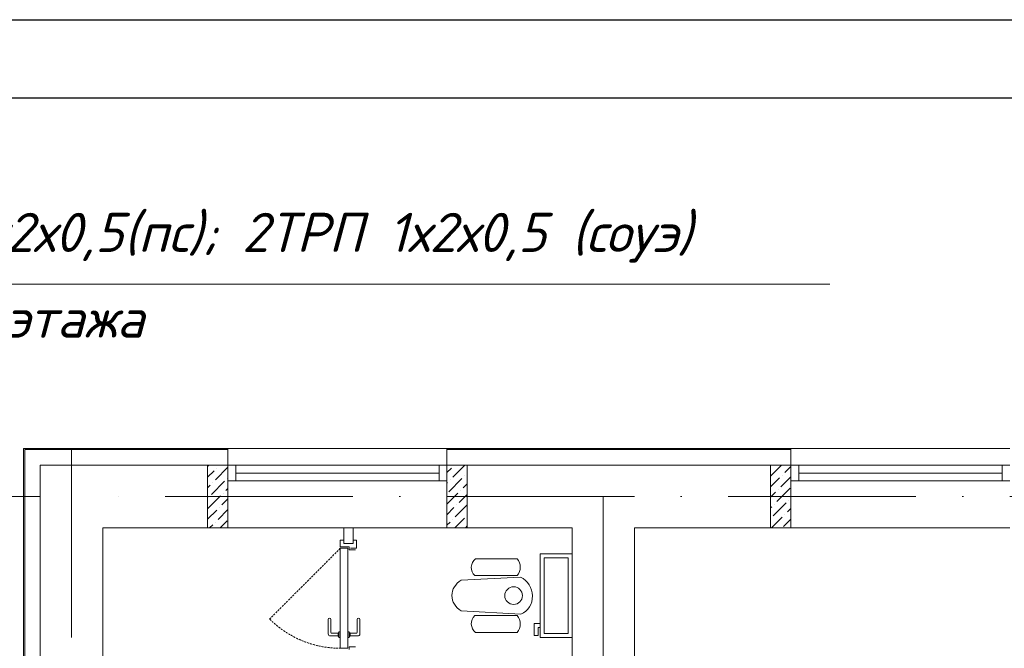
# Model space of a CAD drawing. Header units: millimetres. Extents: x 1114507 to 93926427, y 174473 to 817039.
# Tile 106 of 256: x 1680133 to 1686429, y 494632 to 498648. Entities that reach past the tile are written whole.
import ezdxf

# ---------------------------------------------------------------- set-up
doc = ezdxf.new("R2010")
doc.units = ezdxf.units.MM
for name, pattern in [('ACAD_ISO02W100', [15, 12, -3]), ('ACAD_ISO10W100', [18, 12, -3, 0, -3]), ('Beruniy Xref$0$DASHED', [19.05, 12.7, -6.35])]:
    doc.linetypes.add(name, pattern=pattern)
doc.layers.add('kcd_tx', color=7, linetype='Continuous')
doc.layers.add('АСО-стены кирпич 380 мм', color=7, linetype='Continuous', lineweight=35, true_color=0x745739)
for name, color, linetype, lineweight in [('Основная', 7, 'Continuous', 50), ('размеры', 12, 'Continuous', 15), ('Сантехника', 150, 'Continuous', 13)]:
    doc.layers.add(name, color=color, linetype=linetype, lineweight=lineweight)
doc.styles.get("Standard").update_dxf_attribs({"font": 'isocpeui.ttf'})
doc.styles.add('X_ISO', font='isocpeui.ttf')
doc.dimstyles.new('Внешние', dxfattribs={"dimtxt": 800, "dimasz": 800, "dimexe": 800, "dimexo": 100, "dimgap": 300, "dimtad": 1, "dimdec": 0, "dimzin": 9, "dimtxsty": 'Standard', "dimblk": 'ARCHTICK', "dimcen": 800, "dimdle": 800, "dimadec": 0, "dimazin": 0, "dimtfac": 1, "dimtdec": 0, "dimtmove": 0, "dimatfit": 3, "dimfxl": 0, "dimarcsym": 0})

# ---------------------------------------------------------------- blocks, each defined once
blk = doc.blocks.new('blokqav2mak')
at = {"color": 252, "lineweight": 0, "ltscale": 100}
for p, q in [((1546682, 782732.1), (1545375, 782732.1)), ((1545375, 782732.1), (1545375, 775375.1)), ((1546682, 782625.1), (1546682, 782732.1)), ((1550282, 782732.1), (1548082, 782732.1)), ((1548082, 782625.1), (1548082, 782732.1)), ((1550282, 782625.1), (1550282, 782732.1))]:
    blk.add_line(p, q, dxfattribs=at)
at = {"color": 32, "lineweight": 0, "ltscale": 100}
for p, q in [((1546682, 782725.1), (1545382, 782725.1)), ((1545382, 782725.1), (1545382, 775375.1)), ((1550282, 782725.1), (1548082, 782725.1))]:
    blk.add_line(p, q, dxfattribs=at)
at = {"color": 1, "linetype": 'ACAD_ISO10W100', "lineweight": 0, "ltscale": 100}
for p, q in [((1545682, 782725.1), (1545682, 766825.1)), ((1572682, 782425.1), (1545682, 782425.1)), ((1549082, 782425.1), (1549082, 766825.1))]:
    blk.add_line(p, q, dxfattribs=at)
at = {"lineweight": 0, "ltscale": 100}
for p, q in [((1548082, 782732.1), (1546682, 782732.1)), ((1551682, 782732.1), (1550282, 782732.1)), ((1546682, 782625.1), (1545482, 782625.1)), ((1545482, 782625.1), (1545482, 775455.1)), ((1546682, 782225.1), (1546682, 782625.1)), ((1550282, 782625.1), (1548082, 782625.1)), ((1548082, 782225.1), (1548082, 782625.1)), ((1550282, 782625.1), (1550282, 782225.1)), ((1546682, 782225.1), (1545882, 782225.1)), ((1545882, 782225.1), (1545882, 775455.1)), ((1548082, 782225.1), (1546682, 782225.1)), ((1548882, 782225.1), (1548082, 782225.1)), ((1548882, 776325.1), (1548882, 782225.1)), ((1550282, 782225.1), (1549282, 782225.1)), ((1549282, 776325.1), (1549282, 782225.1)), ((1551682, 782225.1), (1550282, 782225.1))]:
    blk.add_line(p, q, dxfattribs=at)
at = {"linetype": 'Continuous', "lineweight": 0, "ltscale": 100}
for p, q in [((1546552, 782616.6, 0), (1546560.5, 782625.1, 0)), ((1546626.7, 782623.9, 0), (1546627.9, 782625.1, 0)), ((1548118.8, 782548.1, 0), (1548195.8, 782625.1, 0)), ((1550152, 782555.3, 0), (1550221.8, 782625.1, 0)), ((1546552, 782549.2, 0), (1546593, 782590.2, 0)), ((1546601.4, 782531.3, 0), (1546682, 782611.9, 0)), ((1546609.8, 782607, 0), (1546609.8, 782607, 0)), ((1548082, 782578.7, 0), (1548110.4, 782607, 0)), ((1548127.2, 782623.9, 0), (1548127.2, 782623.9, 0)), ((1548211.4, 782573.3, 0), (1548212, 782573.9, 0)), ((1550226.3, 782562.2, 0), (1550226.3, 782562.2, 0)), ((1550243.2, 782579.1, 0), (1550282, 782617.9, 0)), ((1546576.1, 782438.6, 0), (1546660.3, 782522.8, 0)), ((1546584.6, 782514.4, 0), (1546584.6, 782514.4, 0)), ((1546677.2, 782539.7, 0), (1546677.2, 782539.7, 0)), ((1548082, 782511.3, 0), (1548085.2, 782514.4, 0)), ((1548093.6, 782455.5, 0), (1548177.8, 782539.7, 0)), ((1548102, 782531.3, 0), (1548102, 782531.3, 0)), ((1548186.2, 782480.7, 0), (1548212, 782506.6, 0)), ((1548194.6, 782556.5, 0), (1548194.6, 782556.5, 0)), ((1550152, 782487.9, 0), (1550209.5, 782545.4, 0)), ((1550217.9, 782486.5, 0), (1550282, 782550.6, 0)), ((1546552, 782481.9, 0), (1546567.7, 782497.6, 0)), ((1546651.9, 782447.1, 0), (1546651.9, 782447.1, 0)), ((1546668.7, 782463.9, 0), (1546682, 782477.2, 0)), ((1548082, 782376.6, 0), (1548152.5, 782447.1, 0)), ((1548160.9, 782388.1, 0), (1548212, 782439.2, 0)), ((1548169.3, 782463.9, 0), (1548169.3, 782463.9, 0)), ((1550152, 782420.6, 0), (1550184.2, 782452.8, 0)), ((1550192.6, 782393.8, 0), (1550276.8, 782478, 0)), ((1550201.1, 782469.6, 0), (1550201.1, 782469.6, 0)), ((1546552, 782347.2, 0), (1546635.1, 782430.2, 0)), ((1546559.3, 782421.8, 0), (1546559.3, 782421.8, 0)), ((1546643.5, 782371.3, 0), (1546682, 782409.8, 0)), ((1550167.4, 782301.2, 0), (1550251.6, 782385.4, 0)), ((1550175.8, 782377, 0), (1550175.8, 782377, 0)), ((1550268.4, 782402.3, 0), (1550268.4, 782402.3, 0)), ((1546552, 782279.8, 0), (1546609.8, 782337.6, 0)), ((1546618.2, 782278.7, 0), (1546682, 782342.5, 0)), ((1546626.7, 782354.5, 0), (1546626.7, 782354.5, 0)), ((1548082, 782309.2, 0), (1548127.2, 782354.5, 0)), ((1548135.7, 782295.5, 0), (1548212, 782371.9, 0)), ((1548144.1, 782371.3, 0), (1548144.1, 782371.3, 0)), ((1550152, 782353.2, 0), (1550159, 782360.2, 0)), ((1550243.2, 782309.7, 0), (1550243.2, 782309.7, 0)), ((1550260, 782326.5, 0), (1550282, 782348.5, 0)), ((1546601.4, 782261.8, 0), (1546601.4, 782261.8, 0)), ((1546632, 782225.1, 0), (1546677.2, 782270.3, 0)), ((1548082, 782241.9, 0), (1548102, 782261.8, 0)), ((1548118.8, 782278.7, 0), (1548118.8, 782278.7, 0)), ((1548132.6, 782225.1, 0), (1548194.6, 782287.1, 0)), ((1548211.4, 782303.9, 0), (1548211.4, 782303.9, 0)), ((1550158.6, 782225.1, 0), (1550226.3, 782292.8, 0)), ((1550234.7, 782233.9, 0), (1550282, 782281.2, 0)), ((1546564.7, 782225.1, 0), (1546584.6, 782245, 0)), ((1548203, 782228.2, 0), (1548212, 782237.2, 0))]:
    blk.add_line(p, q, dxfattribs=at)
at = {"color": 5, "lineweight": 0}
for p, q in [((1546732, 782625.1), (1546682, 782625.1)), ((1546682, 782625.1), (1546682, 782525.1)), ((1548032, 782625.1), (1546732, 782625.1)), ((1546732, 782525.1), (1546732, 782625.1)), ((1548032, 782525.1), (1548032, 782625.1)), ((1548032, 782625.1), (1548082, 782625.1)), ((1548082, 782625.1), (1548082, 782525.1)), ((1550332, 782625.1), (1550282, 782625.1)), ((1550282, 782625.1), (1550282, 782525.1)), ((1551632, 782625.1), (1550332, 782625.1)), ((1550332, 782525.1), (1550332, 782625.1)), ((1551632, 782525.1), (1551632, 782625.1)), ((1551632, 782625.1), (1551682, 782625.1)), ((1548032, 782575.1), (1546732, 782575.1)), ((1551632, 782575.1), (1550332, 782575.1)), ((1546682, 782525.1), (1546732, 782525.1)), ((1548032, 782525.1), (1546732, 782525.1)), ((1548082, 782525.1), (1548032, 782525.1)), ((1550282, 782525.1), (1550332, 782525.1)), ((1551632, 782525.1), (1550332, 782525.1)), ((1551682, 782525.1), (1551632, 782525.1))]:
    blk.add_line(p, q, dxfattribs=at)
at = {"color": 0, "lineweight": 0}
for p, q in [((1547422, 782147), (1547400.2, 782147)), ((1547400.2, 782147), (1547400.2, 782103.2)), ((1547422, 782125.1), (1547482, 782125.1)), ((1547503.9, 782147), (1547482, 782147)), ((1547503.9, 782094.5), (1547503.9, 782147)), ((1547400.2, 782103.2), (1547457, 782103.2)), ((1547448.3, 782094.5), (1547400.2, 782094.5)), ((1547400.2, 782094.5), (1547400.2, 781455.7)), ((1547448.3, 781455.7), (1547448.3, 782094.5)), ((1547457, 782103.2), (1547457, 782085.7)), ((1547457, 782085.7), (1547496.4, 782085.7)), ((1547465.8, 782094.5), (1547503.9, 782094.5)), ((1547323.2, 781547.6), (1547323.2, 781639.5)), ((1547340.7, 781639.5), (1547340.7, 781556.4)), ((1547507.8, 781639.5), (1547507.8, 781556.4)), ((1547525.3, 781547.6), (1547525.3, 781639.5)), ((1547390.5, 781556.4), (1547391.4, 781556.4)), ((1547400.2, 781560.7), (1547391.4, 781560.7)), ((1547391.4, 781560.7), (1547391.4, 781525.7)), ((1547400.2, 781525.7), (1547400.2, 781560.7)), ((1547448.3, 781560.7), (1547457, 781560.7)), ((1547457, 781560.7), (1547457, 781525.7)), ((1547457.9, 781556.4), (1547457, 781556.4)), ((1547386.2, 781534.5), (1547336.3, 781534.5)), ((1547345.1, 781552), (1547386.2, 781552)), ((1547386.2, 781534.5), (1547386.2, 781552)), ((1547391.4, 781530.1), (1547390.5, 781530.1)), ((1547391.4, 781525.7), (1547400.2, 781525.7)), ((1547457, 781525.7), (1547448.3, 781525.7)), ((1547457, 781530.1), (1547457.9, 781530.1)), ((1547503.4, 781552), (1547462.3, 781552)), ((1547462.3, 781534.5), (1547462.3, 781552)), ((1547462.3, 781534.5), (1547512.1, 781534.5)), ((1547400.2, 781455.7), (1547448.3, 781455.7)), ((1547457, 781447), (1547457, 781464.5)), ((1547457, 781464.5), (1547496.4, 781464.5))]:
    blk.add_line(p, q, dxfattribs=at)
at = {"color": 0, "linetype": 'Beruniy Xref$0$DASHED', "lineweight": 0}
blk.add_line((1547400.2, 782094.5), (1546948.5, 781642.8), dxfattribs=at)
blk.add_arc((1547400.2, 782094.5), 638.7, 225, 270, dxfattribs=at)
at = {"color": 0, "lineweight": 0}
for centre, radius, start, end in [((1547331.9, 781639.5), 8.75, 360, 180), ((1547516.5, 781639.5), 8.75, 360, 180), ((1547345.1, 781556.4), 4.37, 180, 270), ((1547390.5, 781552), 4.37, 90, 180), ((1547457.9, 781552), 4.37, 360, 90), ((1547503.4, 781556.4), 4.37, 270, 360), ((1547336.3, 781547.6), 13.1, 180, 270), ((1547390.5, 781534.5), 4.37, 180, 270), ((1547457.9, 781534.5), 4.37, 270, 360), ((1547512.1, 781547.6), 13.1, 270, 360)]:
    blk.add_arc(centre, radius, start, end, dxfattribs=at)
at = {"layer": 'kcd_tx', "color": 152, "lineweight": 0, "ltscale": 100}
for q in [(1540855, 782425.1), (1541780.2, 782425.1)]:
    blk.add_line((1545482, 782425.1), q, dxfattribs=at)
at = {"layer": 'АСО-стены кирпич 380 мм', "color": 5, "lineweight": 0}
for p, q in [((1547422, 782125.1), (1547422, 782225.2)), ((1547482, 782225.2), (1547482, 782125.1)), ((1547482, 782125.1), (1547422, 782125.1))]:
    blk.add_line(p, q, dxfattribs=at)
at = {"layer": 'размеры', "lineweight": 0, "ltscale": 5}
for p, q in [((1546552, 782625.1), (1546682, 782625.1)), ((1546552, 782225.1), (1546552, 782625.1)), ((1546682, 782625.1), (1546682, 782225.1)), ((1548082, 782625.1), (1548212, 782625.1)), ((1548082, 782225.1), (1548082, 782625.1)), ((1548212, 782625.1), (1548212, 782225.1)), ((1550282, 782625.1), (1550152, 782625.1)), ((1550152, 782625.1), (1550152, 782225.1)), ((1550282, 782225.1), (1550282, 782625.1)), ((1546682, 782225.1), (1546552, 782225.1)), ((1548212, 782225.1), (1548082, 782225.1)), ((1550152, 782225.1), (1550282, 782225.1))]:
    blk.add_line(p, q, dxfattribs=at)
at = {"layer": 'Сантехника', "lineweight": 0}
for p, q in [((1548882, 782059.1), (1548678.8, 782059.1)), ((1548678.8, 782059.1), (1548678.8, 781525.7)), ((1548882, 781525.7), (1548882, 782059.1)), ((1548265.3, 782027.9), (1548530.6, 782027.9)), ((1548857, 782034.1), (1548703.8, 782034.1)), ((1548703.8, 782034.1), (1548703.8, 781550.7)), ((1548857, 781550.7), (1548857, 782034.1)), ((1548552.7, 781910.7), (1548173.9, 781890.4)), ((1548259.9, 781919.8), (1548530.6, 781919.8)), ((1548173.9, 781694.4), (1548555.6, 781673.9)), ((1548259.9, 781664.9), (1548530.6, 781664.9)), ((1548265.3, 781556.8), (1548530.6, 781556.8)), ((1548678.8, 781614.6), (1548640.7, 781614.6)), ((1548640.7, 781614.6), (1548640.7, 781538.4)), ((1548666.1, 781538.4), (1548666.1, 781589.2)), ((1548666.1, 781589.2), (1548678.8, 781589.2)), ((1548640.7, 781538.4), (1548666.1, 781538.4)), ((1548678.8, 781525.7), (1548882, 781525.7)), ((1548703.8, 781550.7), (1548857, 781550.7))]:
    blk.add_line(p, q, dxfattribs=at)
blk.add_circle((1548508.4, 781792.4), 56.3, dxfattribs=at)
for centre, radius, start, end in [((1548309.5, 781971.5), 71.6, 128.08271, 226.17272), ((1548468.8, 781973.9), 82.1, 318.78504, 41.14502), ((1548309.5, 781613.2), 71.6, 133.82728, 231.91729), ((1548468.8, 781610.8), 82.1, 318.85498, 41.21496)]:
    blk.add_arc(centre, radius, start, end, dxfattribs=at)
at = {"layer": 'Сантехника', "lineweight": 0, "extrusion": (0, 0, -1)}
for centre, major_axis, ratio, start_param, end_param in [((1548251.6, 781792.4), (138, 0), 0.859529, 2.169462, 4.113723), ((1548501, 781793.7), (70.6, -111.3), 0.957892, 4.142259, 6.427427)]:
    blk.add_ellipse(centre, major_axis=major_axis, ratio=ratio, start_param=start_param, end_param=end_param, dxfattribs=at)
blk = doc.blocks.new('_ArchTick')
at = {"color": 0, "linetype": 'ByBlock', "const_width": 0.15}
blk.add_lwpolyline([(-0.5, -0.5), (0.5, 0.5)], dxfattribs=at)

msp = doc.modelspace()

# ---------------------------------------------------------------- linework, layer by layer
at = {"color": 0, "lineweight": 15}
msp.add_line((1685312.4, 496957.8), (1678703.4, 496957.8), dxfattribs=at)
at = {"color": 5, "elevation": 0}
msp.add_lwpolyline([(1672610.7, 498647.8), (1725468.7, 498647.8), (1725468.7, 468947.8), (1672610.7, 468947.8)], close=True, dxfattribs=at)
at = {"color": 5, "lineweight": 30, "elevation": 0}
msp.add_lwpolyline([(1674610.7, 498147.8), (1724968.7, 498147.8), (1724968.7, 469447.8), (1674610.7, 469447.8)], close=True, dxfattribs=at)
at = {"layer": 'Defpoints', "color": 3, "linetype": 'ByBlock', "elevation": 0}
msp.add_lwpolyline([(1672610.7, 498647.8), (1714610.7, 498647.8), (1714610.7, 468947.8), (1672610.7, 468947.8)], close=True, dxfattribs=at)

# ---------------------------------------------------------------- block references
at = {"color": 0}
msp.add_blockref('blokqav2mak', (134782.7, -286823.9), dxfattribs=at)

# ---------------------------------------------------------------- texts
at = {"color": 1, "linetype": 'ACAD_ISO02W100', "lineweight": 15, "ltscale": 70, "char_height": 250, "attachment_point": 1, "style": 'X_ISO'}
for s, insert, width in [('{\\C0;ТПП 10х2х0,5(пс); 2ТРП 1х2х0,5 (соуэ)}', (1678833.3, 497414.1), 7681.727), ('{\\C256;с 2-го этажа}', (1678929.2, 496866.3), 2743.323)]:
    msp.add_mtext(s, dxfattribs=dict(at, insert=insert, width=width))

# ---------------------------------------------------------------- leaders
at = {"layer": 'Основная', "lineweight": 15}
msp.add_leader([(1683664.8, 485991), (1678334.6, 496555.8)], dimstyle='Внешние', override={"dimldrblk": 'None'}, dxfattribs=at)

doc.saveas('drawing.dxf')
